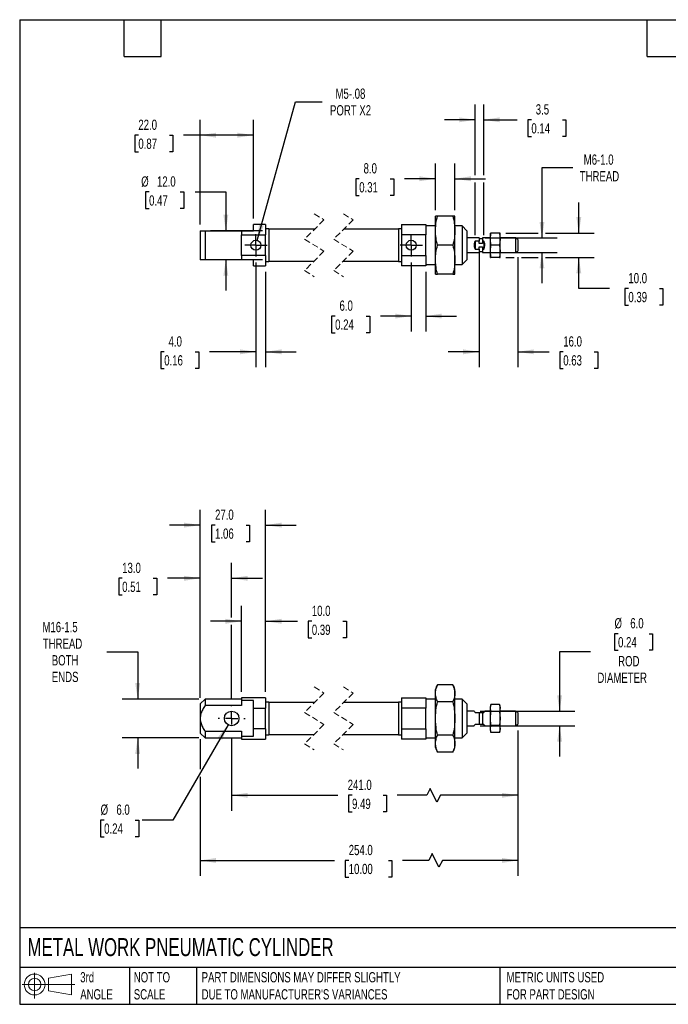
# Model space of a CAD drawing. Header units: millimetres. Extents: x 13 to 546, y 13 to 419.
# Tile 1 of 2: x 13 to 281, y 13 to 419. Entities that reach past the tile are written whole.
import ezdxf

# ---------------------------------------------------------------- set-up
doc = ezdxf.new("R2010")
doc.units = ezdxf.units.MM
doc.header["$LTSCALE"] = 2
for name, pattern in [('SLD-Center', [19.05, 15.24, -1.27, 1.27, -1.27]), ('SLD-Dashed', [1.905, 1.27, -0.635]), ('SLD-Solid', [0])]:
    doc.linetypes.add(name, pattern=pattern)
doc.layers.add('CENTER', color=40, linetype='SLD-Center')
doc.layers.add('SLD-DEFPOINTS', color=7, linetype='Continuous')
doc.layers.add('DIMENSIONS', color=140, linetype='SLD-Solid', lineweight=25)
doc.layers.add('TEXT', color=140, linetype='SLD-Solid', lineweight=25)
doc.styles.add('SLDTEXTSTYLE0', font='TXT', dxfattribs={"width": 0.7})
doc.dimstyles.new('SLDDIMSTYLE0', dxfattribs={"dimtxt": 4.316016, "dimasz": 6.604, "dimexe": 0, "dimexo": 0.0625, "dimgap": 1.079004, "dimtad": 0, "dimtih": 1, "dimtoh": 1, "dimdec": 1, "dimrnd": 1e-09, "dimzin": 4, "dimdsep": 46, "dimtxsty": 'SLDTEXTSTYLE0', "dimsah": 1, "dimcen": 0.09, "dimadec": 0, "dimazin": 1, "dimtfac": 1, "dimtdec": 1, "dimtmove": 0, "dimatfit": 0, "dimfxl": 0, "dimfrac": 2, "dimtolj": 1, "dimtzin": 12, "dimarcsym": 0})
doc.dimstyles.new('SLDDIMSTYLE1', dxfattribs={"dimtxt": 4.316016, "dimasz": 6.604, "dimexe": 0, "dimexo": 0.0625, "dimgap": 1.079004, "dimtad": 0, "dimtih": 1, "dimtoh": 1, "dimdec": 1, "dimrnd": 1e-09, "dimzin": 12, "dimdsep": 46, "dimtxsty": 'SLDTEXTSTYLE0', "dimsah": 1, "dimcen": 0.09, "dimadec": 0, "dimazin": 3, "dimtfac": 1, "dimtdec": 1, "dimtmove": 0, "dimatfit": 0, "dimfxl": 0, "dimfrac": 2, "dimtolj": 1, "dimtzin": 12, "dimarcsym": 0})
doc.dimstyles.new('SLDDIMSTYLE2', dxfattribs={"dimtxt": 4.316016, "dimasz": 6.604, "dimexe": 0, "dimexo": 0.0625, "dimgap": 1.079004, "dimtad": 0, "dimtih": 1, "dimtoh": 1, "dimdec": 1, "dimrnd": 1e-09, "dimzin": 4, "dimdsep": 46, "dimtxsty": 'SLDTEXTSTYLE0', "dimsah": 1, "dimcen": 0, "dimadec": 0, "dimazin": 1, "dimtfac": 1, "dimtdec": 1, "dimtofl": 0, "dimtmove": 0, "dimatfit": 3, "dimfxl": 0, "dimfrac": 2, "dimtolj": 1, "dimtzin": 12, "dimarcsym": 0})
doc.dimstyles.new('SLDDIMSTYLE3', dxfattribs={"dimtxt": 4.316016, "dimasz": 6.604, "dimexe": 0, "dimexo": 0.0625, "dimgap": 1.079004, "dimtad": 0, "dimtih": 1, "dimtoh": 1, "dimdec": 1, "dimrnd": 1e-09, "dimzin": 4, "dimdsep": 46, "dimtxsty": 'SLDTEXTSTYLE0', "dimsah": 1, "dimcen": 0.09, "dimadec": 0, "dimazin": 1, "dimtfac": 1, "dimtdec": 1, "dimtofl": 0, "dimtmove": 0, "dimatfit": 3, "dimfxl": 0, "dimfrac": 2, "dimtolj": 1, "dimtzin": 12, "dimarcsym": 0})
doc.dimstyles.new('SLDDIMSTYLE4', dxfattribs={"dimtxt": 4.316016, "dimasz": 6.604, "dimexe": 0, "dimexo": 0.0625, "dimgap": 1.079004, "dimtad": 0, "dimtih": 1, "dimtoh": 1, "dimdec": 1, "dimrnd": 1e-09, "dimzin": 12, "dimdsep": 46, "dimtxsty": 'SLDTEXTSTYLE0', "dimsah": 1, "dimcen": 0, "dimadec": 0, "dimazin": 3, "dimtfac": 1, "dimtdec": 1, "dimtofl": 0, "dimtmove": 0, "dimatfit": 3, "dimfxl": 0, "dimfrac": 2, "dimtolj": 1, "dimtzin": 12, "dimarcsym": 0})

# ---------------------------------------------------------------- blocks, each defined once
blk = doc.blocks.new('Block11')
at = {"color": 7, "linetype": 'SLD-Solid', "lineweight": 18}
for p, q in [((5.18, 10.62), (5.18, 0)), ((10.96, 8.33), (20.35, 10.06)), ((10.96, 3.19), (10.96, 8.33)), ((20.35, 10.06), (20.35, 1.46)), ((0, 5.76), (21.75, 5.76)), ((10.96, 3.19), (20.35, 1.46))]:
    blk.add_line(p, q, dxfattribs=at)
for radius in [4.3, 2.57]:
    blk.add_circle((5.18, 5.76), radius, dxfattribs=at)
blk = doc.blocks.new('Block12')
at = {"layer": 'SLD-DEFPOINTS'}
blk.add_blockref('Block11', (0, 0), dxfattribs=at)
blk = doc.blocks.new('_D')
at = {"layer": 'DIMENSIONS'}
for p, q in [((259.75, 165.68), (258.3, 165.68)), ((258.3, 165.68), (258.3, 158.82)), ((272.58, 165.68), (274.02, 165.68)), ((274.02, 165.68), (274.02, 158.82)), ((258.3, 158.82), (259.75, 158.82)), ((274.02, 158.82), (272.58, 158.82)), ((248.32, 158.21), (235.62, 158.21)), ((235.62, 158.21), (235.62, 133.68)), ((202.84, 133.68), (241.97, 133.68)), ((202.84, 127.68), (241.97, 127.68)), ((235.62, 127.68), (235.62, 114.98))]:
    blk.add_line(p, q, dxfattribs=at)
for points in [[(235.62, 133.68), (236.64, 140.29), (234.6, 140.29)], [(235.62, 127.68), (234.6, 121.08), (236.64, 121.08)]]:
    blk.add_solid(points, dxfattribs=at)
at = {"layer": 'DIMENSIONS', "char_height": 4.233, "attachment_point": 1, "style": 'SLDTEXTSTYLE0'}
for s, insert in [('%%c', (258.29, 172.1)), ('6.0', (264.8, 172.1)), ('0.24', (259.75, 164.27)), ('ROD', (259.8, 156.45)), ('DIAMETER', (251.22, 149.59))]:
    blk.add_mtext(s, dxfattribs=dict(at, insert=insert))
blk = doc.blocks.new('_D_1')
at = {"layer": 'DIMENSIONS'}
for p, q in [((48.73, 158.21), (61.43, 158.21)), ((61.43, 158.21), (61.43, 138.68)), ((86.68, 138.68), (55.08, 138.68)), ((86.68, 122.68), (55.08, 122.68)), ((61.43, 122.68), (61.43, 109.98))]:
    blk.add_line(p, q, dxfattribs=at)
for points in [[(61.43, 138.68), (62.44, 145.29), (60.41, 145.29)], [(61.43, 122.68), (60.41, 116.08), (62.44, 116.08)]]:
    blk.add_solid(points, dxfattribs=at)
at = {"layer": 'DIMENSIONS', "char_height": 4.233, "attachment_point": 1, "style": 'SLDTEXTSTYLE0'}
for s, insert in [('M16-1.5', (22.09, 170.53)), ('THREAD', (22.25, 163.67)), ('BOTH', (25.94, 156.81)), ('ENDS', (25.96, 149.95))]:
    blk.add_mtext(s, dxfattribs=dict(at, insert=insert))
blk = doc.blocks.new('_D_2')
at = {"layer": 'DIMENSIONS'}
for p, q in [((87.22, 139.22), (87.22, 194.89)), ((100.22, 172.32), (100.22, 194.89)), ((55.02, 188.54), (53.57, 188.54)), ((53.57, 188.54), (53.57, 181.68)), ((67.84, 188.54), (69.29, 188.54)), ((69.29, 188.54), (69.29, 181.68)), ((87.22, 188.54), (73.69, 188.54)), ((100.22, 188.54), (112.92, 188.54)), ((53.57, 181.68), (55.02, 181.68)), ((69.29, 181.68), (67.84, 181.68)), ((100.22, 138.76), (100.22, 169.28))]:
    blk.add_line(p, q, dxfattribs=at)
for points in [[(87.22, 188.54), (80.61, 189.56), (80.61, 187.52)], [(100.22, 188.54), (106.82, 187.52), (106.82, 189.56)]]:
    blk.add_solid(points, dxfattribs=at)
at = {"layer": 'DIMENSIONS', "char_height": 4.233, "attachment_point": 1, "style": 'SLDTEXTSTYLE0'}
for s, insert in [('13.0', (55.02, 194.96)), ('0.51', (55.02, 187.14))]:
    blk.add_mtext(s, dxfattribs=dict(at, insert=insert))
blk = doc.blocks.new('_D_3')
at = {"layer": 'DIMENSIONS'}
for p, q in [((98.72, 128.09), (76, 88.74)), ((47.58, 88.74), (46.13, 88.74)), ((46.13, 88.74), (46.13, 81.88)), ((60.4, 88.74), (61.85, 88.74)), ((61.85, 88.74), (61.85, 81.88)), ((76, 88.74), (63.3, 88.74)), ((46.13, 81.88), (47.58, 81.88)), ((61.85, 81.88), (60.4, 81.88))]:
    blk.add_line(p, q, dxfattribs=at)
blk.add_solid([(98.72, 128.09), (94.54, 122.88), (96.3, 121.86)], dxfattribs=at)
at = {"layer": 'DIMENSIONS', "char_height": 4.233, "attachment_point": 1, "style": 'SLDTEXTSTYLE0'}
for s, insert in [('%%c', (46.11, 95.16)), ('6.0', (52.63, 95.16)), ('0.24', (47.58, 87.34))]:
    blk.add_mtext(s, dxfattribs=dict(at, insert=insert))
blk = doc.blocks.new('_D_4')
at = {"layer": 'DIMENSIONS'}
for p, q in [((87.22, 139.22), (87.22, 216.84)), ((114.22, 141.72), (114.22, 216.84)), ((87.22, 210.49), (74.52, 210.49)), ((93.36, 210.49), (91.91, 210.49)), ((91.91, 210.49), (91.91, 203.63)), ((106.18, 210.49), (107.63, 210.49)), ((107.63, 210.49), (107.63, 203.63)), ((114.22, 210.49), (126.92, 210.49)), ((91.91, 203.63), (93.36, 203.63)), ((107.63, 203.63), (106.18, 203.63))]:
    blk.add_line(p, q, dxfattribs=at)
for points in [[(87.22, 210.49), (80.61, 211.5), (80.61, 209.47)], [(114.22, 210.49), (120.82, 209.47), (120.82, 211.5)]]:
    blk.add_solid(points, dxfattribs=at)
at = {"layer": 'DIMENSIONS', "char_height": 4.233, "attachment_point": 1, "style": 'SLDTEXTSTYLE0'}
for s, insert in [('27.0', (93.36, 216.91)), ('1.06', (93.36, 209.09))]:
    blk.add_mtext(s, dxfattribs=dict(at, insert=insert))
blk = doc.blocks.new('_D_5')
at = {"layer": 'DIMENSIONS'}
for p, q in [((104.22, 141.72), (104.22, 177.15)), ((114.22, 141.72), (114.22, 177.15)), ((104.22, 170.8), (91.52, 170.8)), ((114.22, 170.8), (127.47, 170.8)), ((133.32, 170.8), (131.87, 170.8)), ((131.87, 170.8), (131.87, 163.94)), ((146.15, 170.8), (147.6, 170.8)), ((147.6, 170.8), (147.6, 163.94)), ((131.87, 163.94), (133.32, 163.94)), ((147.6, 163.94), (146.15, 163.94))]:
    blk.add_line(p, q, dxfattribs=at)
for points in [[(104.22, 170.8), (97.61, 171.82), (97.61, 169.78)], [(114.22, 170.8), (120.82, 169.78), (120.82, 171.82)]]:
    blk.add_solid(points, dxfattribs=at)
at = {"layer": 'DIMENSIONS', "char_height": 4.233, "attachment_point": 1, "style": 'SLDTEXTSTYLE0'}
for s, insert in [('10.0', (133.32, 177.22)), ('0.39', (133.32, 169.4))]:
    blk.add_mtext(s, dxfattribs=dict(at, insert=insert))
blk = doc.blocks.new('_D_6')
at = {"layer": 'DIMENSIONS'}
for p, q in [((100.22, 122.6), (100.22, 92.61)), ((218.37, 125.72), (218.37, 92.61)), ((182.17, 101.78), (180.76, 98.96)), ((184.99, 96.14), (182.17, 101.78)), ((100.22, 98.96), (144.07, 98.96)), ((149.92, 98.96), (148.47, 98.96)), ((148.47, 98.96), (148.47, 92.1)), ((162.75, 98.96), (164.2, 98.96)), ((164.2, 98.96), (164.2, 92.1)), ((180.76, 98.96), (168.6, 98.96)), ((186.4, 98.96), (184.99, 96.14)), ((218.37, 98.96), (186.4, 98.96)), ((148.47, 92.1), (149.92, 92.1)), ((164.2, 92.1), (162.75, 92.1))]:
    blk.add_line(p, q, dxfattribs=at)
for points in [[(100.22, 98.96), (106.82, 97.95), (106.82, 99.98)], [(218.37, 98.96), (211.77, 99.98), (211.77, 97.95)]]:
    blk.add_solid(points, dxfattribs=at)
at = {"layer": 'DIMENSIONS', "char_height": 4.233, "attachment_point": 1, "style": 'SLDTEXTSTYLE0'}
for s, insert in [('241.0', (148.13, 105.39)), ('9.49', (149.92, 97.56))]:
    blk.add_mtext(s, dxfattribs=dict(at, insert=insert))
blk = doc.blocks.new('_D_7')
at = {"layer": 'DIMENSIONS'}
for p, q in [((87.22, 122.14), (87.22, 109.69)), ((218.37, 125.72), (218.37, 65.73)), ((87.22, 106.64), (87.22, 65.73)), ((182.98, 74.9), (181.57, 72.08)), ((185.8, 69.26), (182.98, 74.9)), ((87.22, 72.08), (142.7, 72.08)), ((148.55, 72.08), (147.1, 72.08)), ((147.1, 72.08), (147.1, 65.22)), ((164.96, 72.08), (166.41, 72.08)), ((166.41, 72.08), (166.41, 65.22)), ((181.57, 72.08), (170.81, 72.08)), ((187.21, 72.08), (185.8, 69.26)), ((218.37, 72.08), (187.21, 72.08)), ((147.1, 65.22), (148.55, 65.22)), ((166.41, 65.22), (164.96, 65.22))]:
    blk.add_line(p, q, dxfattribs=at)
for points in [[(87.22, 72.08), (93.82, 71.06), (93.82, 73.1)], [(218.37, 72.08), (211.77, 73.1), (211.77, 71.06)]]:
    blk.add_solid(points, dxfattribs=at)
at = {"layer": 'DIMENSIONS', "char_height": 4.233, "attachment_point": 1, "style": 'SLDTEXTSTYLE0'}
for s, insert in [('254.0', (148.55, 78.5)), ('10.00', (148.55, 70.68))]:
    blk.add_mtext(s, dxfattribs=dict(at, insert=insert))
blk = doc.blocks.new('SW_CENTERMARKSYMBOL_0')
at = {"layer": 'CENTER', "color": 0}
for p, q in [((0, 5.08), (0, 5.54)), ((-5.08, 0), (-5.54, 0)), ((0, 0), (-2.54, 0)), ((0, 0), (0, 2.54)), ((0, 0), (0, -2.54)), ((0, 0), (2.54, 0)), ((5.08, 0), (5.54, 0)), ((0, -5.08), (0, -5.54))]:
    blk.add_line(p, q, dxfattribs=at)
blk = doc.blocks.new('_D_9')
at = {"layer": 'DIMENSIONS'}
for p, q in [((202.37, 324.18), (202.37, 275.66)), ((218.37, 321.05), (218.37, 275.66)), ((202.37, 282.01), (189.67, 282.01)), ((218.37, 282.01), (231.28, 282.01)), ((237.13, 282.01), (235.68, 282.01)), ((235.68, 282.01), (235.68, 275.15)), ((249.95, 282.01), (251.4, 282.01)), ((251.4, 282.01), (251.4, 275.15)), ((235.68, 275.15), (237.13, 275.15)), ((251.4, 275.15), (249.95, 275.15))]:
    blk.add_line(p, q, dxfattribs=at)
for points in [[(202.37, 282.01), (195.77, 283.03), (195.77, 280.99)], [(218.37, 282.01), (224.98, 280.99), (224.98, 283.03)]]:
    blk.add_solid(points, dxfattribs=at)
at = {"layer": 'DIMENSIONS', "char_height": 4.233, "attachment_point": 1, "style": 'SLDTEXTSTYLE0'}
for s, insert in [('16.0', (237.13, 288.43)), ('0.63', (237.13, 280.61))]:
    blk.add_mtext(s, dxfattribs=dict(at, insert=insert))
blk = doc.blocks.new('_D_10')
at = {"layer": 'DIMENSIONS'}
for p, q in [((66.13, 348), (64.68, 348)), ((64.68, 348), (64.68, 341.14)), ((78.96, 348), (80.41, 348)), ((80.41, 348), (80.41, 341.14)), ((85.11, 348), (97.81, 348)), ((97.81, 348), (97.81, 332.01)), ((64.68, 341.14), (66.13, 341.14)), ((80.41, 341.14), (78.96, 341.14)), ((112.98, 332.01), (91.46, 332.01)), ((112.98, 320.01), (91.46, 320.01)), ((97.81, 320.01), (97.81, 307.31))]:
    blk.add_line(p, q, dxfattribs=at)
for points in [[(97.81, 332.01), (98.83, 338.61), (96.8, 338.61)], [(97.81, 320.01), (96.8, 313.41), (98.83, 313.41)]]:
    blk.add_solid(points, dxfattribs=at)
at = {"layer": 'DIMENSIONS', "char_height": 4.233, "attachment_point": 1, "style": 'SLDTEXTSTYLE0'}
for s, insert in [('%%c', (62.87, 354.43)), ('12.0', (69.39, 354.43)), ('0.47', (66.13, 346.6))]:
    blk.add_mtext(s, dxfattribs=dict(at, insert=insert))
blk = doc.blocks.new('_D_11')
at = {"layer": 'DIMENSIONS'}
for p, q in [((241.03, 358.01), (228.33, 358.01)), ((228.33, 358.01), (228.33, 329.01)), ((204.91, 329.01), (234.68, 329.01)), ((204.91, 323.01), (234.68, 323.01)), ((228.33, 323.01), (228.33, 310.31))]:
    blk.add_line(p, q, dxfattribs=at)
for points in [[(228.33, 329.01), (229.35, 335.61), (227.32, 335.61)], [(228.33, 323.01), (227.32, 316.41), (229.35, 316.41)]]:
    blk.add_solid(points, dxfattribs=at)
at = {"layer": 'DIMENSIONS', "char_height": 4.233, "attachment_point": 1, "style": 'SLDTEXTSTYLE0'}
for s, insert in [('M6-1.0', (245.57, 363.47)), ('THREAD', (243.93, 356.61))]:
    blk.add_mtext(s, dxfattribs=dict(at, insert=insert))
blk = doc.blocks.new('_D_12')
at = {"layer": 'DIMENSIONS'}
for p, q in [((243.54, 331.01), (243.54, 343.71)), ((213.41, 331.01), (226.81, 331.01)), ((229.86, 331.01), (249.89, 331.01)), ((213.41, 321.01), (216.85, 321.01)), ((219.9, 321.01), (226.81, 321.01)), ((229.86, 321.01), (249.89, 321.01)), ((243.54, 308.13), (243.54, 321.01)), ((256.24, 308.13), (243.54, 308.13)), ((264.02, 308.13), (262.57, 308.13)), ((262.57, 308.13), (262.57, 301.27)), ((276.85, 308.13), (278.29, 308.13)), ((278.29, 308.13), (278.29, 301.27)), ((262.57, 301.27), (264.02, 301.27)), ((278.29, 301.27), (276.85, 301.27))]:
    blk.add_line(p, q, dxfattribs=at)
for points in [[(243.54, 331.01), (244.56, 337.61), (242.52, 337.61)], [(243.54, 321.01), (242.52, 314.41), (244.56, 314.41)]]:
    blk.add_solid(points, dxfattribs=at)
at = {"layer": 'DIMENSIONS', "char_height": 4.233, "attachment_point": 1, "style": 'SLDTEXTSTYLE0'}
for s, insert in [('10.0', (264.02, 314.55)), ('0.39', (264.02, 306.73))]:
    blk.add_mtext(s, dxfattribs=dict(at, insert=insert))
blk = doc.blocks.new('_D_13')
at = {"layer": 'DIMENSIONS'}
for p, q in [((184.37, 340.55), (184.37, 359.8)), ((192.37, 340.55), (192.37, 359.8)), ((152.89, 353.45), (151.44, 353.45)), ((151.44, 353.45), (151.44, 346.59)), ((165.72, 353.45), (167.17, 353.45)), ((167.17, 353.45), (167.17, 346.59)), ((184.37, 353.45), (171.57, 353.45)), ((192.37, 353.45), (205.07, 353.45)), ((151.44, 346.59), (152.89, 346.59)), ((167.17, 346.59), (165.72, 346.59))]:
    blk.add_line(p, q, dxfattribs=at)
for points in [[(184.37, 353.45), (177.77, 354.47), (177.77, 352.44)], [(192.37, 353.45), (198.98, 352.44), (198.98, 354.47)]]:
    blk.add_solid(points, dxfattribs=at)
at = {"layer": 'DIMENSIONS', "char_height": 4.233, "attachment_point": 1, "style": 'SLDTEXTSTYLE0'}
for s, insert in [('8.0', (154.69, 359.87)), ('0.31', (152.89, 352.05))]:
    blk.add_mtext(s, dxfattribs=dict(at, insert=insert))
blk = doc.blocks.new('_D_14')
at = {"layer": 'DIMENSIONS'}
for p, q in [((200.77, 354.98), (200.77, 384.12)), ((204.27, 354.98), (204.27, 384.12)), ((200.77, 377.77), (188.07, 377.77)), ((204.27, 377.77), (218.13, 377.77)), ((223.97, 377.77), (222.52, 377.77)), ((222.52, 377.77), (222.52, 370.91)), ((236.8, 377.77), (238.25, 377.77)), ((238.25, 377.77), (238.25, 370.91)), ((222.52, 370.91), (223.97, 370.91)), ((238.25, 370.91), (236.8, 370.91)), ((200.77, 330.21), (200.77, 351.93)), ((204.27, 330.21), (204.27, 351.93))]:
    blk.add_line(p, q, dxfattribs=at)
for points in [[(200.77, 377.77), (194.17, 378.79), (194.17, 376.76)], [(204.27, 377.77), (210.88, 376.76), (210.88, 378.79)]]:
    blk.add_solid(points, dxfattribs=at)
at = {"layer": 'DIMENSIONS', "char_height": 4.233, "attachment_point": 1, "style": 'SLDTEXTSTYLE0'}
for s, insert in [('3.5', (225.77, 384.2)), ('0.14', (223.97, 376.37))]:
    blk.add_mtext(s, dxfattribs=dict(at, insert=insert))
blk = doc.blocks.new('_D_15')
at = {"layer": 'DIMENSIONS'}
for p, q in [((110.22, 318.86), (110.22, 275.66)), ((114.22, 314.97), (114.22, 275.66)), ((72.38, 282.01), (70.93, 282.01)), ((70.93, 282.01), (70.93, 275.15)), ((85.2, 282.01), (86.65, 282.01)), ((86.65, 282.01), (86.65, 275.15)), ((110.22, 282.01), (91.05, 282.01)), ((114.22, 282.01), (126.92, 282.01)), ((70.93, 275.15), (72.38, 275.15)), ((86.65, 275.15), (85.2, 275.15))]:
    blk.add_line(p, q, dxfattribs=at)
for points in [[(110.22, 282.01), (103.61, 283.03), (103.61, 280.99)], [(114.22, 282.01), (120.82, 280.99), (120.82, 283.03)]]:
    blk.add_solid(points, dxfattribs=at)
at = {"layer": 'DIMENSIONS', "char_height": 4.233, "attachment_point": 1, "style": 'SLDTEXTSTYLE0'}
for s, insert in [('4.0', (74.17, 288.43)), ('0.16', (72.38, 280.61))]:
    blk.add_mtext(s, dxfattribs=dict(at, insert=insert))
blk = doc.blocks.new('_D_16')
at = {"layer": 'DIMENSIONS'}
for p, q in [((174.37, 318.86), (174.37, 290.42)), ((180.37, 314.97), (180.37, 290.42)), ((142.95, 296.77), (141.5, 296.77)), ((141.5, 296.77), (141.5, 289.91)), ((155.78, 296.77), (157.22, 296.77)), ((157.22, 296.77), (157.22, 289.91)), ((174.37, 296.77), (161.62, 296.77)), ((180.37, 296.77), (193.07, 296.77)), ((141.5, 289.91), (142.95, 289.91)), ((157.22, 289.91), (155.78, 289.91))]:
    blk.add_line(p, q, dxfattribs=at)
for points in [[(174.37, 296.77), (167.77, 297.78), (167.77, 295.75)], [(180.37, 296.77), (186.98, 295.75), (186.98, 297.78)]]:
    blk.add_solid(points, dxfattribs=at)
at = {"layer": 'DIMENSIONS', "char_height": 4.233, "attachment_point": 1, "style": 'SLDTEXTSTYLE0'}
for s, insert in [('6.0', (144.75, 303.19)), ('0.24', (142.95, 295.37))]:
    blk.add_mtext(s, dxfattribs=dict(at, insert=insert))
blk = doc.blocks.new('_D_17')
at = {"layer": 'DIMENSIONS'}
for p, q in [((87.22, 334.55), (87.22, 377.78)), ((109.22, 337.05), (109.22, 377.78)), ((61.69, 371.43), (60.24, 371.43)), ((60.24, 371.43), (60.24, 364.57)), ((74.52, 371.43), (75.97, 371.43)), ((75.97, 371.43), (75.97, 364.57)), ((87.22, 371.43), (80.37, 371.43)), ((109.22, 371.43), (87.22, 371.43)), ((60.24, 364.57), (61.69, 364.57)), ((75.97, 364.57), (74.52, 364.57))]:
    blk.add_line(p, q, dxfattribs=at)
for points in [[(87.22, 371.43), (93.82, 370.41), (93.82, 372.45)], [(109.22, 371.43), (102.61, 372.45), (102.61, 370.41)]]:
    blk.add_solid(points, dxfattribs=at)
at = {"layer": 'DIMENSIONS', "char_height": 4.233, "attachment_point": 1, "style": 'SLDTEXTSTYLE0'}
for s, insert in [('22.0', (61.69, 377.85)), ('0.87', (61.69, 370.03))]:
    blk.add_mtext(s, dxfattribs=dict(at, insert=insert))
blk = doc.blocks.new('_D_18')
at = {"layer": 'DIMENSIONS'}
for p, q in [((110.77, 328), (126.53, 385.23)), ((126.53, 385.23), (137.64, 385.23))]:
    blk.add_line(p, q, dxfattribs=at)
blk.add_solid([(110.77, 328), (113.5, 334.1), (111.54, 334.64)], dxfattribs=at)
at = {"layer": 'DIMENSIONS', "char_height": 4.233, "attachment_point": 1, "style": 'SLDTEXTSTYLE0'}
for s, insert in [('M5-.08', (143.09, 390.68)), ('PORT X2', (140.82, 383.82))]:
    blk.add_mtext(s, dxfattribs=dict(at, insert=insert))
blk = doc.blocks.new('SW_CENTERMARKSYMBOL_1')
at = {"layer": 'CENTER', "color": 0}
for p, q in [((0, 2.54), (0, 4.61)), ((-2.54, 0), (-4.61, 0)), ((0, 0), (-2.54, 0)), ((0, 0), (0, 2.54)), ((0, 0), (0, -2.54)), ((0, 0), (2.54, 0)), ((2.54, 0), (4.61, 0)), ((0, -2.54), (0, -4.61))]:
    blk.add_line(p, q, dxfattribs=at)
blk = doc.blocks.new('SW_CENTERMARKSYMBOL_2')
at = {"layer": 'CENTER', "color": 0}
for p, q in [((0, 2.54), (0, 4.61)), ((-2.54, 0), (-4.61, 0)), ((0, 0), (-2.54, 0)), ((0, 0), (0, 2.54)), ((0, 0), (0, -2.54)), ((0, 0), (2.54, 0)), ((2.54, 0), (4.61, 0)), ((0, -2.54), (0, -4.61))]:
    blk.add_line(p, q, dxfattribs=at)

msp = doc.modelspace()

# ---------------------------------------------------------------- linework, layer by layer
at = {"color": 7, "linetype": 'SLD-Dashed', "lineweight": 18}
for p, q in [((134.34, 339), (138.34, 336.5)), ((146.34, 339), (150.34, 336.5)), ((138.34, 336.5), (130.34, 328.5)), ((150.34, 336.5), (142.34, 328.5)), ((130.34, 328.5), (138.34, 323.52)), ((142.34, 328.5), (150.34, 323.52)), ((138.34, 323.52), (130.34, 315.52)), ((150.34, 323.52), (142.34, 315.52)), ((130.34, 315.52), (134.34, 313.03)), ((142.34, 315.52), (146.34, 313.03)), ((134.34, 143.67), (138.34, 141.18)), ((146.34, 143.67), (150.34, 141.18)), ((138.34, 141.18), (130.34, 133.18)), ((150.34, 141.18), (142.34, 133.18)), ((130.34, 133.18), (138.34, 128.19)), ((142.34, 133.18), (150.34, 128.19)), ((138.34, 128.19), (130.34, 120.19)), ((150.34, 128.19), (142.34, 120.19)), ((130.34, 120.19), (134.34, 117.7)), ((142.34, 120.19), (146.34, 117.7))]:
    msp.add_line(p, q, dxfattribs=at)
for p, q in [((185.17, 338.01), (184.37, 338.01)), ((184.37, 332.01), (184.37, 338.01)), ((191.57, 338.01), (185.17, 338.01)), ((192.37, 338.01), (191.57, 338.01)), ((192.37, 332.01), (192.37, 338.01)), ((114.22, 334.51), (109.22, 334.51)), ((109.22, 332.01), (109.22, 334.51)), ((114.22, 334.51), (114.22, 330.25)), ((170.37, 334.51), (170.37, 330.25)), ((170.37, 334.51), (180.37, 334.51)), ((180.37, 334.51), (180.37, 330.25)), ((184.37, 334.01), (180.37, 334.01)), ((195.37, 334.01), (192.37, 334.01)), ((197.37, 332.01), (195.37, 334.01)), ((195.37, 334.01), (195.37, 318.01)), ((87.22, 332.01), (87.22, 320.01)), ((87.22, 332.01), (89.22, 332.01)), ((89.22, 332.01), (89.22, 320.01)), ((89.22, 332.01), (104.22, 332.01)), ((104.22, 332.01), (104.22, 330.25)), ((104.22, 332.01), (109.22, 332.01)), ((104.22, 330.25), (114.22, 330.25)), ((104.22, 321.77), (104.22, 330.25)), ((115.52, 332.71), (114.22, 332.71)), ((114.22, 321.77), (114.22, 330.25)), ((115.52, 332.71), (115.52, 319.31)), ((134.48, 332.65), (115.52, 332.65)), ((169.07, 332.65), (146.48, 332.65)), ((170.37, 332.71), (169.07, 332.71)), ((169.07, 332.71), (169.07, 319.31)), ((180.37, 330.25), (170.37, 330.25)), ((170.37, 330.25), (170.37, 321.77)), ((180.37, 321.77), (180.37, 330.25)), ((184.37, 320.01), (184.37, 332.01)), ((192.37, 320.01), (192.37, 332.01)), ((197.37, 332.01), (197.37, 320.01)), ((207.07, 328.51), (207.28, 331.01)), ((207.28, 331.01), (207.07, 331.01)), ((207.07, 328.51), (207.07, 331.01)), ((210.87, 331.01), (207.28, 331.01)), ((210.87, 331.01), (211.07, 328.51)), ((211.07, 331.01), (210.87, 331.01)), ((211.07, 328.51), (211.07, 331.01)), ((191.57, 326.01), (185.17, 326.01)), ((202.37, 329.01), (197.37, 329.01)), ((202.37, 327.67), (200.77, 327.67)), ((200.77, 327.67), (200.77, 324.35)), ((202.37, 329.01), (202.37, 327.67)), ((203.77, 328.61), (202.37, 328.61)), ((202.37, 326.72), (202.37, 327.67)), ((203.77, 326.72), (202.37, 326.72)), ((202.37, 325.3), (203.77, 325.3)), ((202.37, 324.35), (202.37, 325.3)), ((207.07, 329.01), (203.77, 329.01)), ((203.77, 329.01), (203.77, 327.67)), ((204.27, 327.67), (203.77, 327.67)), ((203.77, 327.67), (203.77, 326.72)), ((203.77, 325.3), (203.77, 324.35)), ((204.27, 327.67), (204.27, 324.35)), ((207.28, 326.01), (207.07, 328.51)), ((207.07, 323.51), (207.07, 328.51)), ((207.07, 323.51), (207.28, 326.01)), ((210.87, 326.01), (207.28, 326.01)), ((211.07, 328.51), (210.87, 326.01)), ((210.87, 326.01), (211.07, 323.51)), ((217.37, 329.01), (211.07, 329.01)), ((211.07, 323.51), (211.07, 328.51)), ((218.37, 328.43), (217.37, 329.01)), ((217.37, 329.01), (217.37, 323.01)), ((218.37, 328.43), (218.37, 323.59)), ((114.22, 321.77), (104.22, 321.77)), ((104.22, 321.77), (104.22, 320.01)), ((114.22, 321.77), (114.22, 317.51)), ((170.37, 321.77), (180.37, 321.77)), ((170.37, 321.77), (170.37, 317.51)), ((180.37, 321.77), (180.37, 317.51)), ((197.37, 323.01), (202.37, 323.01)), ((200.77, 324.35), (202.37, 324.35)), ((202.37, 324.35), (202.37, 323.01)), ((202.37, 323.41), (203.77, 323.41)), ((203.77, 324.35), (204.27, 324.35)), ((203.77, 324.35), (203.77, 323.01)), ((203.77, 323.01), (207.07, 323.01)), ((207.28, 321.01), (207.07, 323.51)), ((207.07, 321.01), (207.07, 323.51)), ((211.07, 323.51), (210.87, 321.01)), ((211.07, 321.01), (211.07, 323.51)), ((211.07, 323.01), (217.37, 323.01)), ((217.37, 323.01), (218.37, 323.59)), ((89.22, 320.01), (87.22, 320.01)), ((104.22, 320.01), (89.22, 320.01)), ((109.22, 320.01), (104.22, 320.01)), ((109.22, 317.51), (109.22, 320.01)), ((109.22, 317.51), (114.22, 317.51)), ((114.22, 319.31), (115.52, 319.31)), ((115.52, 319.38), (134.2, 319.38)), ((146.2, 319.38), (169.07, 319.38)), ((169.07, 319.31), (170.37, 319.31)), ((180.37, 317.51), (170.37, 317.51)), ((180.37, 318.01), (184.37, 318.01)), ((184.37, 314.01), (184.37, 320.01)), ((192.37, 314.01), (192.37, 320.01)), ((192.37, 318.01), (195.37, 318.01)), ((195.37, 318.01), (197.37, 320.01)), ((207.07, 321.01), (207.28, 321.01)), ((210.87, 321.01), (207.28, 321.01)), ((210.87, 321.01), (211.07, 321.01)), ((184.37, 314.01), (185.17, 314.01)), ((191.57, 314.01), (185.17, 314.01)), ((191.57, 314.01), (192.37, 314.01)), ((185.17, 144.54), (184.37, 142.68)), ((184.37, 141.08), (184.37, 142.68)), ((191.57, 144.54), (185.17, 144.54)), ((192.37, 142.68), (191.57, 144.54)), ((192.37, 141.08), (192.37, 142.68)), ((89.22, 138.68), (87.22, 136.68)), ((104.22, 138.68), (89.22, 138.68)), ((89.22, 138.68), (89.22, 135.98)), ((104.22, 139.18), (104.22, 138.05)), ((114.22, 139.18), (104.22, 139.18)), ((114.22, 139.18), (114.22, 134.93)), ((170.37, 139.18), (170.37, 134.93)), ((170.37, 139.18), (180.37, 139.18)), ((180.37, 139.18), (180.37, 134.93)), ((184.37, 138.68), (180.37, 138.68)), ((184.37, 130.68), (184.37, 141.08)), ((192.37, 130.68), (192.37, 141.08)), ((195.37, 138.68), (192.37, 138.68)), ((197.37, 136.68), (195.37, 138.68)), ((195.37, 138.68), (195.37, 122.68)), ((87.22, 136.68), (87.22, 130.68)), ((104.22, 135.98), (89.22, 135.98)), ((109.22, 138.05), (104.22, 138.05)), ((104.22, 138.05), (104.22, 135.98)), ((109.22, 134.93), (109.22, 138.05)), ((109.22, 134.93), (114.22, 134.93)), ((109.22, 126.44), (109.22, 134.93)), ((115.52, 137.38), (114.22, 137.38)), ((114.22, 126.44), (114.22, 134.93)), ((115.52, 137.38), (115.52, 123.98)), ((134.48, 137.32), (115.52, 137.32)), ((169.07, 137.32), (146.48, 137.32)), ((170.37, 137.38), (169.07, 137.38)), ((169.07, 137.38), (169.07, 123.98)), ((170.37, 134.93), (170.37, 126.44)), ((180.37, 134.93), (170.37, 134.93)), ((180.37, 126.44), (180.37, 134.93)), ((191.57, 137.61), (185.17, 137.61)), ((197.37, 136.68), (197.37, 124.68)), ((207.28, 136.46), (207.07, 135.68)), ((207.07, 135.01), (207.28, 136.46)), ((207.07, 135.01), (207.07, 135.68)), ((207.07, 130.68), (207.07, 135.01)), ((207.28, 133.57), (207.07, 135.01)), ((210.87, 136.46), (207.28, 136.46)), ((211.07, 135.68), (210.87, 136.46)), ((210.87, 136.46), (211.07, 135.01)), ((211.07, 135.01), (210.87, 133.57)), ((211.07, 135.01), (211.07, 135.68)), ((211.07, 130.68), (211.07, 135.01)), ((87.22, 130.68), (87.22, 124.68)), ((184.37, 120.29), (184.37, 130.68)), ((192.37, 120.29), (192.37, 130.68)), ((200.3, 133.68), (197.37, 133.68)), ((200.77, 133.18), (202.37, 133.18)), ((202.37, 133.18), (202.37, 128.18)), ((202.37, 133.18), (203.77, 133.18)), ((203.77, 133.18), (204.27, 133.18)), ((203.77, 133.18), (203.77, 128.18)), ((207.07, 133.68), (204.75, 133.68)), ((207.07, 130.68), (207.28, 133.57)), ((207.28, 127.8), (207.07, 130.68)), ((207.07, 126.35), (207.07, 130.68)), ((210.87, 133.57), (207.28, 133.57)), ((210.87, 133.57), (211.07, 130.68)), ((211.07, 130.68), (210.87, 127.8)), ((217.37, 133.68), (211.07, 133.68)), ((211.07, 126.35), (211.07, 130.68)), ((218.37, 133.11), (217.37, 133.68)), ((217.37, 133.68), (217.37, 127.68)), ((218.37, 133.11), (218.37, 128.26)), ((114.22, 126.44), (109.22, 126.44)), ((109.22, 123.32), (109.22, 126.44)), ((114.22, 126.44), (114.22, 122.18)), ((170.37, 126.44), (180.37, 126.44)), ((170.37, 126.44), (170.37, 122.18)), ((180.37, 126.44), (180.37, 122.18)), ((197.37, 127.68), (200.3, 127.68)), ((202.37, 128.18), (200.77, 128.18)), ((203.77, 128.18), (202.37, 128.18)), ((204.27, 128.18), (203.77, 128.18)), ((204.75, 127.68), (207.07, 127.68)), ((207.07, 126.35), (207.28, 127.8)), ((207.28, 124.91), (207.07, 126.35)), ((207.07, 125.68), (207.07, 126.35)), ((210.87, 127.8), (207.28, 127.8)), ((210.87, 127.8), (211.07, 126.35)), ((211.07, 126.35), (210.87, 124.91)), ((211.07, 127.68), (217.37, 127.68)), ((211.07, 125.68), (211.07, 126.35)), ((217.37, 127.68), (218.37, 128.26)), ((87.22, 124.68), (89.22, 122.68)), ((89.22, 125.39), (89.22, 122.68)), ((89.22, 125.39), (104.22, 125.39)), ((89.22, 122.68), (104.22, 122.68)), ((104.22, 125.39), (104.22, 123.32)), ((104.22, 123.32), (104.22, 122.18)), ((104.22, 123.32), (109.22, 123.32)), ((104.22, 122.18), (114.22, 122.18)), ((114.22, 123.98), (115.52, 123.98)), ((115.52, 124.05), (134.2, 124.05)), ((146.2, 124.05), (169.07, 124.05)), ((169.07, 123.98), (170.37, 123.98)), ((180.37, 122.18), (170.37, 122.18)), ((180.37, 122.68), (184.37, 122.68)), ((191.57, 123.76), (185.17, 123.76)), ((192.37, 122.68), (195.37, 122.68)), ((195.37, 122.68), (197.37, 124.68)), ((207.07, 125.68), (207.28, 124.91)), ((210.87, 124.91), (207.28, 124.91)), ((210.87, 124.91), (211.07, 125.68)), ((184.37, 118.68), (184.37, 120.29)), ((184.37, 118.68), (185.17, 116.83)), ((191.57, 116.83), (192.37, 118.68)), ((192.37, 118.68), (192.37, 120.29)), ((191.57, 116.83), (185.17, 116.83))]:
    msp.add_line(p, q)
at = {"flags": 128}
for points in [[(204.27, 133.18), (204.67, 133.58), (204.75, 133.66)], [(200.77, 128.18), (200.38, 127.79), (200.3, 127.71)]]:
    msp.add_lwpolyline(points, dxfattribs=at)
for centre, radius in [((110.22, 326.01), 2.07), ((174.37, 326.01), 2.07), ((100.22, 130.68), 3)]:
    msp.add_circle(centre, radius)
for points, knots in [([(184.37, 332.01), (184.38, 332.51), (184.41, 333.51), (184.62, 335.53), (184.95, 337.01), (185.17, 338.01)], [0, 0, 0, 0, 0.247419, 0.496041, 1, 1, 1, 1]), ([(191.57, 338.01), (191.79, 337.03), (192.12, 335.55), (192.34, 333.53), (192.36, 332.52), (192.37, 332.01)], [0, 0, 0, 0, 0.498249, 0.748835, 1, 1, 1, 1]), ([(185.17, 326.01), (184.95, 327), (184.5, 328.97), (184.41, 331), (184.37, 332.01)], [0, 0, 0, 0, 0.4984, 1, 1, 1, 1]), ([(192.37, 332.01), (192.33, 331.01), (192.25, 328.98), (191.8, 327.01), (191.57, 326.01)], [0, 0, 0, 0, 0.495893, 1, 1, 1, 1]), ([(184.37, 320.01), (184.41, 321.01), (184.49, 323.04), (184.95, 325.01), (185.17, 326.01)], [0, 0, 0, 0, 0.495893, 1, 1, 1, 1]), ([(191.57, 326.01), (191.8, 325.03), (192.25, 323.05), (192.33, 321.03), (192.37, 320.01)], [0, 0, 0, 0, 0.4984005, 1, 1, 1, 1]), ([(200.77, 327.67), (200.62, 327.38), (200.31, 326.8), (200.24, 325.86), (200.4, 325.02), (200.65, 324.57), (200.77, 324.35)], [0, 0, 0, 0, 0.274644, 0.561313, 0.785356, 1, 1, 1, 1]), ([(204.27, 324.35), (204.43, 324.64), (204.74, 325.22), (204.81, 326.16), (204.65, 327), (204.4, 327.45), (204.27, 327.67)], [0, 0, 0, 0, 0.274644, 0.561313, 0.785355, 1, 1, 1, 1]), ([(185.17, 314.01), (184.95, 315), (184.63, 316.47), (184.41, 318.49), (184.39, 319.5), (184.37, 320.01)], [0, 0, 0, 0, 0.498249, 0.748834, 1, 1, 1, 1]), ([(192.37, 320.01), (192.36, 319.51), (192.34, 318.51), (192.13, 316.49), (191.8, 315.01), (191.57, 314.01)], [0, 0, 0, 0, 0.247419, 0.496041, 1, 1, 1, 1]), ([(184.37, 141.08), (184.42, 141.66), (184.5, 142.86), (184.95, 143.97), (185.17, 144.54)], [0, 0, 0, 0, 0.488175, 1, 1, 1, 1]), ([(191.57, 144.54), (191.8, 143.98), (192.24, 142.86), (192.33, 141.67), (192.37, 141.08)], [0, 0, 0, 0, 0.50615, 1, 1, 1, 1]), ([(185.17, 137.61), (184.96, 138.18), (184.63, 139.02), (184.41, 140.19), (184.39, 140.78), (184.37, 141.08)], [0, 0, 0, 0, 0.505704, 0.75377, 1, 1, 1, 1]), ([(192.37, 141.08), (192.36, 140.79), (192.34, 140.2), (192.12, 139.03), (191.79, 138.18), (191.57, 137.61)], [0, 0, 0, 0, 0.24255, 0.488611, 1, 1, 1, 1]), ([(89.22, 135.98), (88.89, 135.45), (88.22, 134.39), (87.58, 132.93), (87.27, 131.68), (87.24, 131.02), (87.22, 130.68)], [0, 0, 0, 0, 0.324975, 0.655228, 0.825754, 1, 1, 1, 1]), ([(184.37, 130.68), (184.38, 131.26), (184.41, 132.42), (184.62, 134.74), (184.95, 136.46), (185.17, 137.61)], [0, 0, 0, 0, 0.248055, 0.497015, 1, 1, 1, 1]), ([(191.57, 137.61), (191.79, 136.47), (192.12, 134.76), (192.34, 132.44), (192.36, 131.27), (192.37, 130.68)], [0, 0, 0, 0, 0.4972716, 0.7481902, 1, 1, 1, 1]), ([(87.22, 130.68), (87.24, 130.32), (87.28, 129.59), (87.63, 128.32), (88.27, 126.9), (88.9, 125.9), (89.22, 125.39)], [0, 0, 0, 0, 0.188179, 0.381785, 0.687893, 1, 1, 1, 1]), ([(185.17, 123.76), (184.95, 124.89), (184.62, 126.61), (184.41, 128.93), (184.39, 130.1), (184.37, 130.68)], [0, 0, 0, 0, 0.4972715, 0.7481901, 1, 1, 1, 1]), ([(192.37, 130.68), (192.36, 130.11), (192.34, 128.95), (192.13, 126.63), (191.8, 124.91), (191.57, 123.76)], [0, 0, 0, 0, 0.248055, 0.497015, 1, 1, 1, 1]), ([(200.3, 133.66), (200.29, 133.66), (200.23, 133.73), (200.59, 133.37), (200.7, 133.26), (200.77, 133.18)], [0, 0, 0, 0, 0.040093, 0.349178, 1, 1, 1, 1]), ([(204.75, 127.71), (204.75, 127.71), (204.82, 127.64), (204.46, 128), (204.35, 128.11), (204.27, 128.18)], [0, 0, 0, 0, 0.0401, 0.34918, 1, 1, 1, 1]), ([(184.37, 120.29), (184.38, 120.58), (184.41, 121.16), (184.63, 122.34), (184.95, 123.19), (185.17, 123.76)], [0, 0, 0, 0, 0.2425496, 0.4886112, 1, 1, 1, 1]), ([(191.57, 123.76), (191.79, 123.19), (192.12, 122.35), (192.34, 121.18), (192.36, 120.59), (192.37, 120.29)], [0, 0, 0, 0, 0.505704, 0.75377, 1, 1, 1, 1]), ([(185.17, 116.83), (184.95, 117.39), (184.5, 118.51), (184.42, 119.7), (184.37, 120.29)], [0, 0, 0, 0, 0.506149, 1, 1, 1, 1]), ([(192.37, 120.29), (192.33, 119.71), (192.25, 118.51), (191.8, 117.4), (191.57, 116.83)], [0, 0, 0, 0, 0.488175, 1, 1, 1, 1])]:
    msp.add_open_spline(points, degree=3, knots=knots)
at = {"layer": 'TEXT'}
for p, q in [((12.7, 419.1), (546.1, 419.1)), ((12.7, 419.1), (12.7, 12.7)), ((55.88, 403.86), (55.88, 419.1)), ((71.12, 403.86), (71.12, 419.1)), ((271.78, 403.86), (271.78, 419.1)), ((55.88, 403.86), (71.12, 403.86)), ((271.78, 403.86), (287.02, 403.86)), ((546.1, 44.25), (12.7, 44.25)), ((546.1, 27.94), (12.7, 27.94)), ((58.09, 27.94), (58.09, 12.7)), ((85.67, 27.94), (85.67, 12.7)), ((210.97, 27.94), (210.97, 12.7)), ((12.7, 12.7), (546.1, 12.7))]:
    msp.add_line(p, q, dxfattribs=at)

# ---------------------------------------------------------------- block references
at = {"layer": 'CENTER'}
for name, p in [('SW_CENTERMARKSYMBOL_1', (110.22, 326.01)), ('SW_CENTERMARKSYMBOL_2', (174.37, 326.01)), ('SW_CENTERMARKSYMBOL_0', (100.22, 130.68))]:
    msp.add_blockref(name, p, dxfattribs=at)
at = {"layer": 'SLD-DEFPOINTS'}
msp.add_blockref('Block12', (13.68, 15.11), dxfattribs=at)

# ---------------------------------------------------------------- texts
at = {"layer": 'TEXT', "attachment_point": 1, "style": 'SLDTEXTSTYLE0'}
for s, insert, char_height in [('METAL WORK PNEUMATIC CYLINDER', (15.93, 40.01), 7.4083), ('3rd^JANGLE', (37.7, 25.99), 4.233), ('NOT TO^JSCALE', (59.81, 25.99), 4.2333), ("PART DIMENSIONS MAY DIFFER SLIGHTLY ^JDUE TO MANUFACTURER'S VARIANCES", (87.83, 25.99), 4.2333), ('METRIC UNITS USED ^JFOR PART DESIGN', (213.71, 25.99), 4.2333)]:
    msp.add_mtext(s, dxfattribs=dict(at, insert=insert, char_height=char_height))

# ---------------------------------------------------------------- dimensions: what is measured, and where the dimension line sits
at = {"layer": 'DIMENSIONS'}
dim = msp.add_diameter_dim_2p(p1=(109.67, 324.02), p2=(110.77, 328), text='M5-.08\\PPORT X2', dimstyle='SLDDIMSTYLE4', override={"dimpost": '<>'}, dxfattribs=at)
dim.commit()
dim.dimension.update_dxf_attribs({"geometry": '_D_18', "text_midpoint": (153.17, 385.23), "dimtype": 163})
for base, p1, p2, dimstyle, picture, middle in [((200.77, 377.77), (204.27, 327.67), (200.77, 327.67), 'SLDDIMSTYLE1', '_D_14', (230.39, 377.77)), ((87.22, 371.43), (109.22, 334.51), (87.22, 332.01), 'SLDDIMSTYLE3', '_D_17', (68.11, 371.43)), ((184.37, 353.45), (192.37, 338.01), (184.37, 338.01), 'SLDDIMSTYLE0', '_D_13', (159.31, 353.45)), ((202.37, 282.01), (218.37, 323.59), (202.37, 326.72), 'SLDDIMSTYLE0', '_D_9', (243.54, 282.01)), ((110.22, 282.01), (114.22, 317.51), (110.22, 321.4), 'SLDDIMSTYLE0', '_D_15', (78.79, 282.01)), ((174.37, 296.77), (180.37, 317.51), (174.37, 321.4), 'SLDDIMSTYLE0', '_D_16', (149.36, 296.77)), ((114.22, 210.49), (87.22, 136.68), (114.22, 139.18), 'SLDDIMSTYLE0', '_D_4', (99.77, 210.49)), ((100.22, 188.54), (87.22, 136.68), (100.22, 136.22), 'SLDDIMSTYLE0', '_D_2', (61.43, 188.54)), ((104.22, 170.8), (114.22, 139.18), (104.22, 139.18), 'SLDDIMSTYLE0', '_D_5', (139.74, 170.8))]:
    dim = msp.add_linear_dim(base=base, p1=p1, p2=p2, dimstyle=dimstyle, dxfattribs=at)
    dim.commit()
    dim.dimension.update_dxf_attribs({"geometry": picture, "text_midpoint": middle, "dimtype": 160})
for base, p1, p2, text, dimstyle, picture, middle in [((228.33, 323.01), (202.37, 329.01), (202.37, 323.01), 'M6-1.0\\PTHREAD', 'SLDDIMSTYLE1', '_D_11', (228.33, 358.01)), ((97.81, 320.01), (115.52, 332.01), (115.52, 320.01), '%%c<>', 'SLDDIMSTYLE0', '_D_10', (97.81, 348)), ((235.62, 127.68), (200.3, 133.68), (200.3, 127.68), '%%c<>\\PROD\\PDIAMETER', 'SLDDIMSTYLE0', '_D', (235.62, 158.21)), ((61.43, 122.68), (89.22, 138.68), (89.22, 122.68), 'M16-1.5\\PTHREAD\\PBOTH\\PENDS', 'SLDDIMSTYLE1', '_D_1', (61.43, 158.21))]:
    dim = msp.add_linear_dim(base=base, p1=p1, p2=p2, angle=90, text=text, dimstyle=dimstyle, dxfattribs=at)
    dim.commit()
    dim.dimension.update_dxf_attribs({"geometry": picture, "text_midpoint": middle, "dimtype": 160})
dim = msp.add_linear_dim(base=(243.54, 321.01), p1=(210.87, 331.01), p2=(210.87, 321.01), angle=90, dimstyle='SLDDIMSTYLE0', dxfattribs=at)
dim.commit()
dim.dimension.update_dxf_attribs({"geometry": '_D_12', "text_midpoint": (243.54, 308.13), "dimtype": 160})
dim = msp.add_diameter_dim_2p(p1=(101.72, 133.28), p2=(98.72, 128.09), dimstyle='SLDDIMSTYLE2', dxfattribs=at)
dim.commit()
dim.dimension.update_dxf_attribs({"geometry": '_D_3', "text_midpoint": (53.99, 88.74), "dimtype": 163})
for base, p1, text, picture, middle in [((218.37, 72.08), (87.22, 124.68), '254.0', '_D_7', (156.76, 72.08)), ((218.37, 98.96), (100.22, 125.14), '241.0', '_D_6', (156.33, 98.96))]:
    dim = msp.add_linear_dim(base=base, p1=p1, p2=(218.37, 128.26), text=text, dimstyle='SLDDIMSTYLE3', dxfattribs=at)
    dim.commit()
    dim.dimension.update_dxf_attribs({"geometry": picture, "text_midpoint": middle, "dimtype": 160})

doc.saveas('drawing.dxf')
